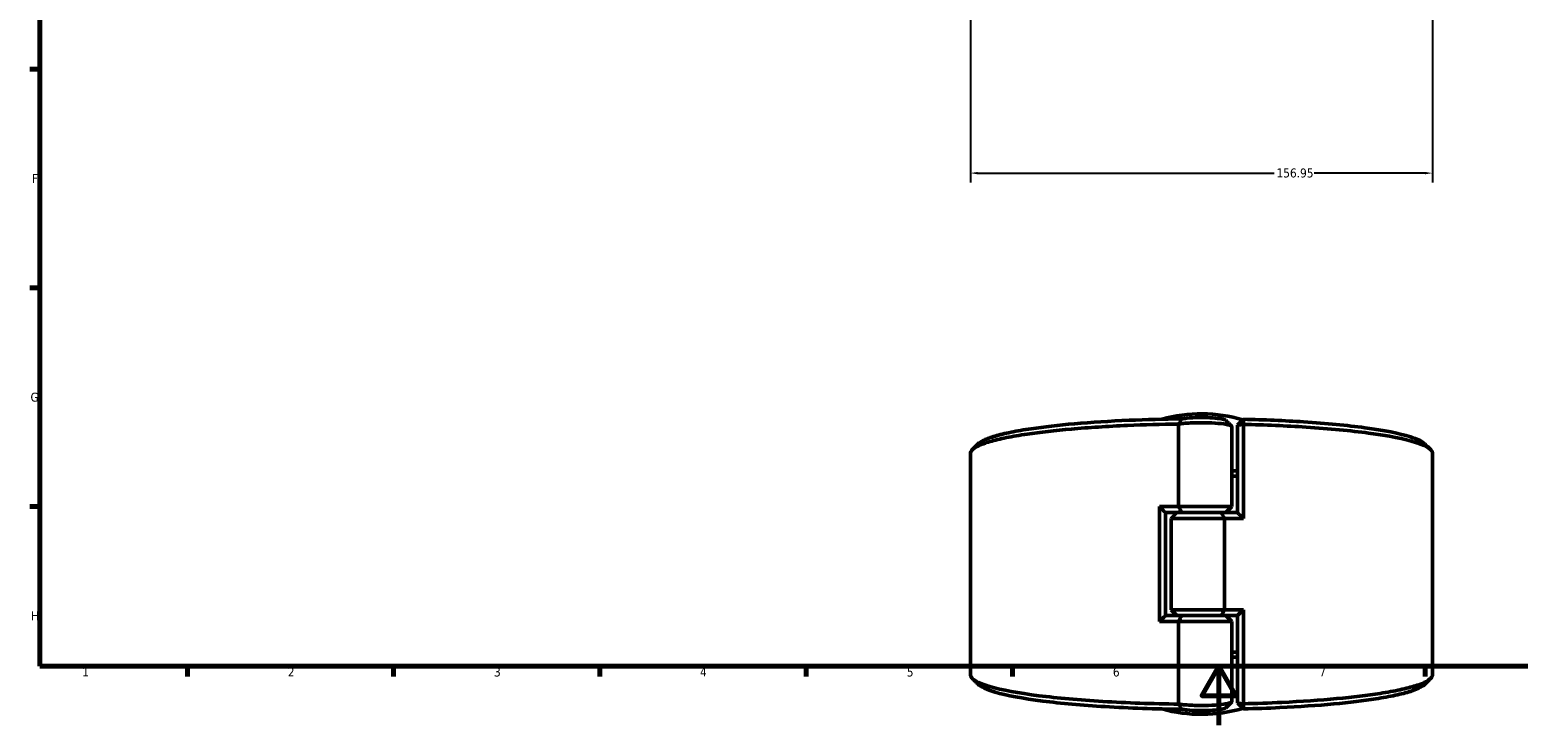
# Model space of a CAD drawing. Header units: millimetres. Extents: x 0 to 904, y 0 to 934.
# Tile 1 of 11: x 17 to 522, y 0 to 236. Entities that reach past the tile are written whole.
import ezdxf

# ---------------------------------------------------------------- set-up
doc = ezdxf.new("R2010")
doc.units = ezdxf.units.MM
for name, color, linetype, lineweight in [('Border (ANSI)', 7, 'Continuous', 70), ('Dimension (ANSI)', 7, 'Continuous', 25), ('Visible (ANSI)', 7, 'Continuous', 50)]:
    doc.layers.add(name, color=color, linetype=linetype, lineweight=lineweight)
doc.styles.add('Note Text (ANSI)', font='tahoma.ttf')
doc.dimstyles.new('Default - mm (ANSI)', dxfattribs={"dimtxt": 3.048, "dimasz": 2.5, "dimexe": 3.175, "dimexo": 1.6002, "dimgap": 0.8, "dimtad": 0, "dimtoh": 1, "dimrnd": 1e-08, "dimzin": 4, "dimdsep": 46, "dimtxsty": 'Note Text (ANSI)', "dimcen": 0.09, "dimdle": 10, "dimclrd": 256, "dimclre": 256, "dimclrt": 256, "dimadec": 1, "dimazin": 1, "dimtfac": 1, "dimtofl": 0, "dimtmove": 0, "dimatfit": 3, "dimfxl": 1, "dimtolj": 1, "dimtzin": 4, "dimlwd": -1, "dimlwe": -1, "dimarcsym": 0})

# ---------------------------------------------------------------- blocks, each defined once
blk = doc.blocks.new('Borders Default Border')
at = {"layer": 'Border (ANSI)'}
for p, q in [((20, 222.75), (16.55, 222.75)), ((20, 148.5), (16.55, 148.5)), ((20, 74.25), (16.55, 74.25)), ((70.08, 20), (70.08, 16.55)), ((140.17, 20), (140.17, 16.55)), ((210.25, 20), (210.25, 16.55)), ((280.33, 20), (280.33, 16.55)), ((350.42, 20), (350.42, 16.55)), ((490.58, 20), (490.58, 16.55))]:
    blk.add_line(p, q, dxfattribs=at)
at = {"layer": 'Border (ANSI)', "flags": 128}
for points in [[(20, 20), (20, 574), (821, 574), (821, 20), (20, 20)], [(420.5, 0), (420.5, 20), (414.73, 10), (426.27, 10), (420.5, 20)]]:
    blk.add_lwpolyline(points, dxfattribs=at)
at = {"layer": 'Border (ANSI)', "char_height": 3.05, "attachment_point": 7, "style": 'Note Text (ANSI)'}
for s, insert in [('F', (17.29, 184.1)), ('G', (16.81, 109.79)), ('H', (16.97, 35.6)), ('1', (34.35, 16.55)), ('2', (104.2, 16.55)), ('3', (174.26, 16.49)), ('4', (244.23, 16.55)), ('5', (314.48, 16.49)), ('6', (384.49, 16.49)), ('7', (454.6, 16.55))]:
    blk.add_mtext(s, dxfattribs=dict(at, insert=insert))
blk = doc.blocks.new('*D7')
at = {"layer": 'Defpoints', "color": 0, "transparency": 16777216}
for p in [(336.09, 323.69), (493.04, 326.55), (493.04, 187.45)]:
    blk.add_point(p, dxfattribs=at)
at = {"layer": 'Dimension (ANSI)', "transparency": 16777216}
for p, q in [((493.04, 324.95), (493.04, 184.27)), ((336.09, 322.09), (336.09, 184.27)), ((338.59, 187.45), (439.27, 187.45)), ((490.54, 187.45), (452.9, 187.45))]:
    blk.add_line(p, q, dxfattribs=at)
for points in [[(338.59, 187.86), (338.59, 187.03), (336.09, 187.45)], [(490.54, 187.86), (490.54, 187.03), (493.04, 187.45)]]:
    blk.add_solid(points, dxfattribs=at)
at = {"layer": 'Dimension (ANSI)', "transparency": 16777216, "insert": (440.07, 189.03), "char_height": 3.048, "attachment_point": 1, "style": 'Note Text (ANSI)'}
blk.add_mtext('\\A1;156.95', dxfattribs=at)

msp = doc.modelspace()

# ---------------------------------------------------------------- linework, layer by layer
at = {"layer": 'Visible (ANSI)'}
for p, q in [((406.821, 102.247), (406.821, 74.208)), ((424.908, 74.208), (424.908, 101.371)), ((426.838, 101.911), (428.838, 103.881)), ((428.809, 102.139), (426.838, 101.911)), ((426.838, 101.911), (426.838, 72.183)), ((428.809, 70.208), (428.809, 102.139)), ((336.088, 17.177), (336.088, 92.24)), ((493.088, 17.177), (493.088, 92.24)), ((400.367, 74.208), (400.367, 35.208)), ((400.367, 74.208), (406.821, 74.208)), ((402.338, 72.233), (402.338, 37.183)), ((407.852, 72.208), (402.338, 72.208)), ((406.268, 72.208), (404.268, 70.208)), ((406.821, 74.208), (424.908, 74.208)), ((421.325, 72.208), (407.852, 72.208)), ((407.852, 72.208), (421.325, 72.208)), ((421.325, 72.208), (426.838, 72.208)), ((422.908, 72.208), (424.908, 74.208)), ((422.356, 70.208), (404.268, 70.208)), ((404.268, 39.208), (404.268, 70.208)), ((428.809, 70.208), (422.356, 70.208)), ((422.356, 39.208), (422.356, 70.208)), ((402.338, 37.208), (407.852, 37.208)), ((404.268, 39.208), (422.356, 39.208)), ((406.268, 37.208), (404.268, 39.208)), ((407.852, 37.208), (421.325, 37.208)), ((421.325, 37.208), (407.852, 37.208)), ((426.838, 37.208), (421.325, 37.208)), ((422.356, 39.208), (428.809, 39.208)), ((422.908, 37.208), (424.908, 35.208)), ((426.838, 37.233), (426.838, 7.506)), ((428.809, 7.277), (428.809, 39.208)), ((406.821, 35.208), (400.367, 35.208)), ((424.908, 35.208), (406.821, 35.208)), ((406.821, 35.208), (406.821, 7.169)), ((424.908, 8.046), (424.908, 35.208)), ((426.838, 7.506), (428.809, 7.277)), ((428.838, 5.536), (426.838, 7.506))]:
    msp.add_line(p, q, dxfattribs=at)
for start, end in [(73.96195, 105.30554), (254.69446, 286.03805)]:
    msp.add_arc((414.588, 54.708), 51, start, end, dxfattribs=at)
for points, knots in [([(336.09, 92.24), (336.089, 92.616), (336.254, 92.993), (336.584, 93.368), (337.028, 93.871), (337.769, 94.37), (339.828, 95.348), (341.147, 95.827), (344.33, 96.754), (346.195, 97.202), (350.428, 98.058), (352.796, 98.465), (359.796, 99.496), (364.854, 100.073), (376.283, 101.072), (382.714, 101.483), (395.079, 102.02), (400.916, 102.181), (406.821, 102.257)], [1.5675609, 1.5675609, 1.5675609, 1.5675609, 1.6800211, 1.6800211, 1.6800211, 1.8312165, 1.8312165, 1.9824119, 1.9824119, 2.1336072, 2.1336072, 2.2848026, 2.2848026, 2.5418348, 2.5418348, 2.8146659, 2.8146659, 3.042158, 3.042158, 3.042158, 3.042158]), ([(407.857, 104.014), (401.792, 103.946), (395.792, 103.784), (383.438, 103.248), (377.157, 102.846), (366.004, 101.869), (361.072, 101.306), (354.254, 100.299), (351.949, 99.901), (347.834, 99.066), (346.023, 98.629), (342.937, 97.724), (341.662, 97.256), (339.794, 96.359), (339.139, 95.931), (338.707, 95.5)], [-3.0534685, -3.0534685, -3.0534685, -3.0534685, -2.8146659, -2.8146659, -2.5418348, -2.5418348, -2.2848026, -2.2848026, -2.1336072, -2.1336072, -1.9824119, -1.9824119, -1.8312165, -1.8312165, -1.6981068, -1.6981068, -1.6981068, -1.6981068]), ([(406.821, 102.247), (407.324, 102.322), (407.89, 102.39), (409.967, 102.588), (411.708, 102.676), (415.064, 102.722), (416.665, 102.697), (419.667, 102.552), (421.058, 102.431), (422.859, 102.177), (423.442, 102.066), (423.887, 101.946), (424.333, 101.827), (424.64, 101.698), (424.87, 101.502), (424.907, 101.436), (424.907, 101.371)], [-4.012579, -4.012579, -4.012579, -4.012579, -3.7869283, -3.7869283, -3.2499835, -3.2499835, -2.7810447, -2.7810447, -2.2984597, -2.2984597, -1.996844, -1.996844, -1.996844, -1.6952284, -1.6952284, -1.5461903, -1.5461903, -1.5461903, -1.5461903]), ([(407.857, 104.014), (407.679, 103.724), (407.506, 103.432), (407.166, 102.846), (406.998, 102.552), (406.834, 102.257)], [-0.27775388, -0.27775388, -0.27775388, -0.27775388, -0.13905133, -0.13905133, 0, 0, 0, 0]), ([(422.841, 103.523), (422.735, 103.628), (422.505, 103.732), (422.162, 103.829), (421.815, 103.927), (421.353, 104.018), (419.904, 104.226), (418.769, 104.326), (416.303, 104.445), (414.98, 104.466), (412.212, 104.427), (410.78, 104.355), (408.929, 104.177), (408.343, 104.1), (407.857, 104.014)], [1.6979386, 1.6979386, 1.6979386, 1.6979386, 1.996844, 1.996844, 1.996844, 2.2984597, 2.2984597, 2.7810447, 2.7810447, 3.2499835, 3.2499835, 3.7869283, 3.7869283, 4.0850626, 4.0850626, 4.0850626, 4.0850626]), ([(428.809, 102.139), (428.814, 102.43), (428.819, 102.72), (428.829, 103.3), (428.833, 103.591), (428.838, 103.881)], [-0.26701667, -0.26701667, -0.26701667, -0.26701667, -0.13352304, -0.13352304, 0, 0, 0, 0]), ([(428.809, 102.139), (436.202, 101.964), (443.397, 101.652), (458.018, 100.7), (465.247, 100.01), (478.17, 98.273), (483.61, 97.194), (490.291, 95.086), (492.152, 94.089), (492.813, 93.08), (492.996, 92.8), (493.088, 92.52), (493.088, 92.24)], [0.1827624, 0.1827624, 0.1827624, 0.1827624, 0.4709552, 0.4709552, 0.8111331, 0.8111331, 1.1879446, 1.1879446, 1.4903618, 1.4903618, 1.4903618, 1.5740318, 1.5740318, 1.5740318, 1.5740318]), ([(490.468, 95.5), (489.639, 96.328), (487.983, 97.142), (481.957, 99.058), (476.668, 100.111), (464.075, 101.809), (457.023, 102.482), (442.85, 103.406), (435.94, 103.708), (428.838, 103.881)], [-1.4434858, -1.4434858, -1.4434858, -1.4434858, -1.1879446, -1.1879446, -0.8111331, -0.8111331, -0.4709552, -0.4709552, -0.187408, -0.187408, -0.187408, -0.187408]), ([(426.838, 24.812), (426.75, 24.814), (426.663, 24.816), (426.021, 24.833), (425.465, 24.846), (424.908, 24.858)], [-0.201355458, -0.201355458, -0.201355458, -0.201355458, -0.196977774, -0.196977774, -0.169291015, -0.169291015, -0.169291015, -0.169291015]), ([(406.821, 7.16), (397.926, 7.273), (389.186, 7.584), (373.072, 8.56), (365.693, 9.222), (352.385, 10.912), (346.705, 11.97), (339.555, 14.053), (337.471, 15.042), (336.584, 16.049), (336.254, 16.423), (336.088, 16.8), (336.088, 17.177)], [-3.042158, -3.042158, -3.042158, -3.042158, -2.6994554, -2.6994554, -2.3592762, -2.3592762, -1.9824119, -1.9824119, -1.6800211, -1.6800211, -1.6800211, -1.5675609, -1.5675609, -1.5675609, -1.5675609]), ([(493.087, 17.177), (493.087, 16.897), (492.996, 16.616), (492.813, 16.337), (492.483, 15.832), (491.854, 15.331), (490.014, 14.345), (488.804, 13.861), (485.829, 12.923), (484.065, 12.468), (480.025, 11.597), (477.748, 11.182), (470.98, 10.125), (466.052, 9.53), (454.85, 8.489), (448.513, 8.055), (437.609, 7.536), (433.245, 7.382), (428.809, 7.277)], [-1.5740318, -1.5740318, -1.5740318, -1.5740318, -1.4903618, -1.4903618, -1.4903618, -1.3391532, -1.3391532, -1.1879446, -1.1879446, -1.036736, -1.036736, -0.8855274, -0.8855274, -0.6284727, -0.6284727, -0.3556647, -0.3556647, -0.1827624, -0.1827624, -0.1827624, -0.1827624]), ([(338.707, 13.916), (339.629, 12.995), (341.579, 12.091), (348.326, 10.112), (353.85, 9.079), (366.82, 7.428), (374.022, 6.781), (390.02, 5.811), (398.866, 5.504), (407.857, 5.402)], [1.6981068, 1.6981068, 1.6981068, 1.6981068, 1.9824119, 1.9824119, 2.3592762, 2.3592762, 2.6994554, 2.6994554, 3.0534685, 3.0534685, 3.0534685, 3.0534685]), ([(428.838, 5.536), (433.053, 5.638), (437.2, 5.786), (447.742, 6.287), (453.929, 6.712), (464.859, 7.729), (469.664, 8.31), (476.254, 9.342), (478.468, 9.748), (482.395, 10.598), (484.107, 11.042), (486.988, 11.958), (488.158, 12.43), (489.655, 13.243), (490.131, 13.578), (490.469, 13.916)], [0.187408, 0.187408, 0.187408, 0.187408, 0.3556647, 0.3556647, 0.6284727, 0.6284727, 0.8855274, 0.8855274, 1.036736, 1.036736, 1.1879446, 1.1879446, 1.3391532, 1.3391532, 1.4434858, 1.4434858, 1.4434858, 1.4434858]), ([(424.907, 8.046), (424.907, 7.98), (424.87, 7.915), (424.64, 7.718), (424.333, 7.59), (423.887, 7.47), (423.442, 7.35), (422.859, 7.239), (421.058, 6.985), (419.667, 6.864), (416.665, 6.72), (415.064, 6.694), (411.708, 6.741), (409.967, 6.829), (407.89, 7.027), (407.324, 7.094), (406.821, 7.169)], [1.5461903, 1.5461903, 1.5461903, 1.5461903, 1.6952284, 1.6952284, 1.996844, 1.996844, 1.996844, 2.2984597, 2.2984597, 2.7810447, 2.7810447, 3.2499835, 3.2499835, 3.7869283, 3.7869283, 4.012579, 4.012579, 4.012579, 4.012579]), ([(406.834, 7.16), (406.997, 6.868), (407.163, 6.575), (407.503, 5.99), (407.678, 5.695), (407.857, 5.402)], [-0.27777942, -0.27777942, -0.27777942, -0.27777942, -0.13995573, -0.13995573, 0, 0, 0, 0]), ([(407.857, 5.402), (408.343, 5.316), (408.929, 5.24), (410.78, 5.062), (412.212, 4.989), (414.98, 4.95), (416.303, 4.972), (418.769, 5.091), (419.904, 5.191), (421.353, 5.399), (421.815, 5.49), (422.162, 5.588), (422.505, 5.685), (422.735, 5.788), (422.841, 5.894)], [-4.0850626, -4.0850626, -4.0850626, -4.0850626, -3.7869283, -3.7869283, -3.2499835, -3.2499835, -2.7810447, -2.7810447, -2.2984597, -2.2984597, -1.996844, -1.996844, -1.996844, -1.6979386, -1.6979386, -1.6979386, -1.6979386]), ([(428.838, 5.536), (428.833, 5.826), (428.829, 6.116), (428.819, 6.697), (428.814, 6.987), (428.809, 7.277)], [-0.26701645, -0.26701645, -0.26701645, -0.26701645, -0.13349305, -0.13349305, 0, 0, 0, 0])]:
    msp.add_open_spline(points, degree=3, knots=knots, dxfattribs=at)
for points in [[(406.834, 102.257), (406.829, 102.254), (406.825, 102.251), (406.821, 102.247)], [(406.834, 102.257), (406.829, 102.257), (406.825, 102.257), (406.821, 102.257)], [(422.841, 103.523), (423.501, 102.861), (424.162, 102.2), (424.824, 101.539)], [(336.724, 93.517), (337.385, 94.178), (338.046, 94.839), (338.707, 95.5)], [(490.469, 95.5), (491.13, 94.839), (491.791, 94.178), (492.452, 93.517)], [(426.837, 86.347), (426.195, 86.331), (425.552, 86.316), (424.907, 86.302)], [(424.907, 84.559), (425.552, 84.573), (426.195, 84.589), (426.837, 84.605)], [(402.338, 72.233), (401.679, 72.888), (401.021, 73.546), (400.367, 74.208)], [(406.821, 74.208), (407.149, 73.541), (407.494, 72.868), (407.852, 72.208)], [(421.325, 72.208), (421.682, 71.549), (422.027, 70.875), (422.356, 70.208)], [(426.838, 72.183), (427.497, 71.529), (428.155, 70.87), (428.809, 70.208)], [(402.338, 37.183), (401.679, 36.529), (401.021, 35.87), (400.367, 35.208)], [(407.852, 37.208), (407.494, 36.549), (407.149, 35.875), (406.821, 35.208)], [(421.325, 37.208), (421.682, 37.868), (422.027, 38.541), (422.356, 39.208)], [(428.809, 39.208), (428.155, 38.546), (427.497, 37.888), (426.838, 37.233)], [(424.908, 23.115), (425.553, 23.102), (426.197, 23.087), (426.838, 23.07)], [(338.707, 13.916), (338.046, 14.578), (337.385, 15.239), (336.724, 15.9)], [(492.452, 15.9), (491.791, 15.239), (491.13, 14.578), (490.469, 13.916)], [(406.821, 7.169), (406.825, 7.166), (406.829, 7.163), (406.834, 7.16)], [(406.821, 7.16), (406.825, 7.16), (406.829, 7.16), (406.834, 7.16)], [(424.824, 7.877), (424.162, 7.216), (423.501, 6.555), (422.841, 5.894)]]:
    msp.add_open_spline(points, degree=3, dxfattribs=at)

# ---------------------------------------------------------------- block references
msp.add_blockref('Borders Default Border', (0, 0))

# ---------------------------------------------------------------- dimensions: what is measured, and where the dimension line sits
at = {"layer": 'Dimension (ANSI)'}
dim = msp.add_linear_dim(base=(493.036, 187.447), p1=(336.088, 323.693), p2=(493.036, 326.547), angle=180, dimstyle='Default - mm (ANSI)', override={"dimgap": 0.8, "dimtoh": 0, "dimdec": 2, "dimtol": 0, "dimlim": 0, "dimtp": 0, "dimtm": 0, "dimtdec": 2, "dimatfit": 1}, dxfattribs=at)
dim.commit()
dim.dimension.update_dxf_attribs({"geometry": '*D7', "text_midpoint": (446.088, 187.447), "dimtype": 160})

doc.saveas('drawing.dxf')
